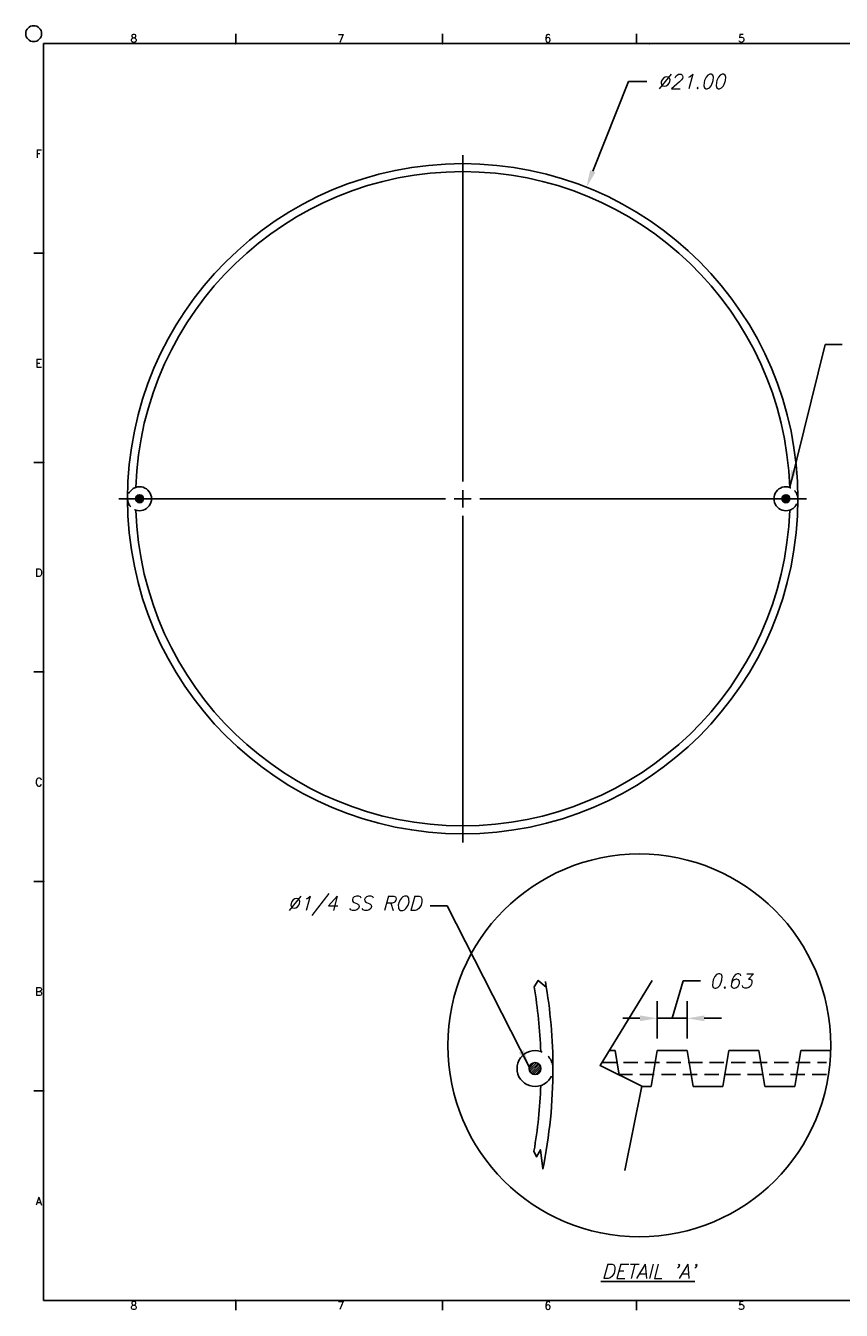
# Model space of a CAD drawing. Extents: x -27.8 to 24.3, y 5.1 to 45.6.
# Tile 1 of 2: x -27.8 to -2.2, y 5.3 to 45.6. Entities that reach past the tile are written whole.
import ezdxf
from ezdxf.enums import TextEntityAlignment as Align

# ---------------------------------------------------------------- set-up
doc = ezdxf.new("R2010")
doc.units = 0
doc.header["$LTSCALE"] = 1.2
doc.header["$MEASUREMENT"] = 0
doc.linetypes.add('HIDDEN', pattern=[0.375, 0.25, -0.125])
doc.layers.get('0').update_dxf_attribs({"linetype": 'CONTINUOUS'})
doc.layers.get('DEFPOINTS').update_dxf_attribs({"linetype": 'CONTINUOUS'})
for name, color, linetype in [('DIMEN', 1, 'CONTINUOUS'), ('PIN', 6, 'CONTINUOUS'), ('SHELL', 3, 'CONTINUOUS'), ('TTLBOX', 160, 'CONTINUOUS')]:
    doc.layers.add(name, color=color, linetype=linetype)
doc.styles.add('ENGR', font='Romans', dxfattribs={"oblique": 15})
doc.styles.add('ROMAND', font='Romand', dxfattribs={"height": 0.1})
doc.dimstyles.get("Standard").update_dxf_attribs({"dimtxt": 0.18, "dimasz": 0.18, "dimexe": 0.18, "dimexo": 0.0625, "dimgap": 0.09, "dimtad": 0, "dimtih": 1, "dimtoh": 1, "dimdec": 4, "dimzin": 0, "dimtxsty": 'STANDARD', "dimcen": 0.09, "dimazin": 3, "dimtfac": 1, "dimtdec": 4, "dimtofl": 0, "dimtmove": 0, "dimatfit": 3, "dimtolj": 1, "dimtzin": 0})

# ---------------------------------------------------------------- blocks, each defined once
blk = doc.blocks.new('ABORDDJ')
at = {"layer": 'TTLBOX'}
for p, q in [((-8.9844, 7.875), (-8.9844, 7.9375)), ((-7.6875, 7.875), (-7.6875, 7.9375)), ((-6.4731, 7.875), (-6.4731, 7.9375)), ((-10.1875, 7.875), (-10.1875, 0)), ((0, 7.875), (-10.1875, 7.875)), ((-10.1875, 6.5625), (-10.25, 6.5625)), ((-10.1875, 5.25), (-10.25, 5.25)), ((-10.1875, 3.9375), (-10.25, 3.9375)), ((-10.1875, 2.625), (-10.25, 2.625)), ((-10.1875, 1.3125), (-10.25, 1.3125)), ((-10.1875, 0), (0, 0)), ((-8.9844, 0), (-8.9844, -0.0625)), ((-7.6875, 0), (-7.6875, -0.0625)), ((-6.4731, 0), (-6.4731, -0.0625))]:
    blk.add_line(p, q, dxfattribs=at)
blk.add_circle((-10.25, 7.9375), 0.05, dxfattribs=at)
for p in [(-8.9844, 7.875), (-7.6875, 7.875), (-6.3906, 7.875), (-10.1875, 6.5625), (-10.1875, 5.25), (-10.1875, 5.25), (-10.1875, 3.9375), (-10.1875, 3.9375), (-10.1875, 2.625), (-10.1875, 2.625), (-10.1875, 1.3125), (-10.1875, 1.3125), (-8.9844, 0)]:
    blk.add_point(p, dxfattribs=at)
at = {"layer": 'TTLBOX', "style": 'ROMAND'}
for s, p in [('8', (-9.6227, 7.8831)), ('7', (-8.3258, 7.8831)), ('6', (-7.029, 7.8831)), ('5', (-5.8146, 7.8831)), ('F', (-10.2176, 7.1599)), ('E', (-10.2176, 5.8474)), ('D', (-10.2176, 4.5349)), ('C', (-10.2176, 3.2224)), ('B', (-10.2176, 1.9099)), ('A', (-10.2176, 0.5974)), ('8', (-9.6227, -0.0581)), ('7', (-8.3258, -0.0581)), ('6', (-7.029, -0.0581)), ('5', (-5.8146, -0.0581))]:
    blk.add_text(s, height=0.05, dxfattribs=at).set_placement(p, align=Align.CENTER)
blk = doc.blocks.new('*D9')
at = {"color": 0, "linetype": 'BYBLOCK'}
for p, q in [((-8.112, 41.093), (-9.229, 38.28)), ((-7.533, 41.093), (-8.112, 41.093)), ((-13.305, 28.56), (-13.305, 38.79)), ((-13.305, 27.75), (-13.305, 28.29)), ((-13.845, 28.02), (-24.075, 28.02)), ((-13.575, 28.02), (-13.035, 28.02)), ((-12.765, 28.02), (-2.535, 28.02)), ((-13.305, 27.48), (-13.305, 17.25))]:
    blk.add_line(p, q, dxfattribs=at)
blk.add_solid([(-9.313, 38.314), (-9.146, 38.247), (-9.429, 37.779)], dxfattribs=at)
at = {"layer": 'DEFPOINTS', "color": 0, "linetype": 'BYBLOCK'}
for p in [(-9.429, 37.779), (-17.181, 18.262)]:
    blk.add_point(p, dxfattribs=at)
at = {"color": 0, "linetype": 'BYBLOCK', "insert": (-6.143, 41.093), "char_height": 0.45, "attachment_point": 5, "style": 'ENGR'}
blk.add_mtext('\\A1;∅21.00', dxfattribs=at)
blk = doc.blocks.new('*D16')
at = {"color": 0, "linetype": 'BYBLOCK'}
for p, q in [((-13.389, 12.034), (-13.155, 12.814)), ((-13.155, 12.814), (-12.795, 12.814)), ((-13.702, 11.61), (-13.702, 12.394)), ((-13.077, 11.61), (-13.077, 12.394)), ((-14.062, 12.034), (-14.422, 12.034)), ((-13.702, 12.034), (-13.077, 12.034)), ((-12.717, 12.034), (-12.357, 12.034))]:
    blk.add_line(p, q, dxfattribs=at)
for points in [[(-14.062, 12.094), (-14.062, 11.974), (-13.702, 12.034)], [(-12.717, 12.094), (-12.717, 11.974), (-13.077, 12.034)]]:
    blk.add_solid(points, dxfattribs=at)
at = {"layer": 'DEFPOINTS', "color": 0, "linetype": 'BYBLOCK'}
for p in [(-13.077, 12.034), (-13.702, 11.36), (-13.077, 11.36)]:
    blk.add_point(p, dxfattribs=at)
at = {"color": 0, "linetype": 'BYBLOCK', "insert": (-12.615, 12.814), "char_height": 0.3, "attachment_point": 4, "style": 'ENGR'}
blk.add_mtext('\\A1;0.63', dxfattribs=at)
blk = doc.blocks.new('BLOWUP2')
at = {"layer": 'SHELL'}
h = blk.add_hatch(dxfattribs=at)
h.set_pattern_fill('ANSI31', color=256, scale=0.25, style=0)
h.set_pattern_definition([(45, (-4.150488, -27.268678), (-0.022097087, 0.022097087), [])])
h.paths.add_polyline_path([(-8.223, 3.495, 1), (-7.973, 3.495, 1)])
at = {"layer": 'PIN', "linetype": 'HIDDEN'}
for p, q in [((-6.701, 3.62), (-2.007, 3.62)), ((-6.359, 3.37), (-2.005, 3.37))]:
    blk.add_line(p, q, dxfattribs=at)
at = {"layer": 'SHELL'}
for p, q in [((-6.548, 3.87), (-6.422, 3.87)), ((-6.422, 3.87), (-6.337, 3.36)), ((-5.547, 3.87), (-5.672, 3.12)), ((-5.547, 3.87), (-4.922, 3.87)), ((-4.922, 3.87), (-4.797, 3.12)), ((-4.047, 3.87), (-4.172, 3.12)), ((-4.047, 3.87), (-3.422, 3.87)), ((-3.422, 3.87), (-3.297, 3.12)), ((-2.547, 3.87), (-2.672, 3.12)), ((-2.547, 3.87), (-1.922, 3.87)), ((-5.872, 3.12), (-5.672, 3.12)), ((-4.797, 3.12), (-4.172, 3.12)), ((-3.297, 3.12), (-2.672, 3.12))]:
    blk.add_line(p, q, dxfattribs=at)
at = {"layer": 'SHELL', "flags": 128}
for points in [[(-8.116, 5.2), (-8.031, 5.336), (-7.862, 5.198), (-7.882, 5.312)], [(-5.648, 5.337), (-6.74, 3.558), (-5.87, 3.13), (-6.22, 1.365)], [(-8.12, 1.77), (-8.067, 1.649), (-7.984, 1.798), (-7.935, 1.397)]]:
    blk.add_lwpolyline(points, dxfattribs=at)
at = {"layer": 'SHELL', "color": 1}
blk.add_circle((-5.92, 3.978), 3.999, dxfattribs=at)
at = {"layer": 'SHELL'}
blk.add_circle((-8.098, 3.495), 0.125, dxfattribs=at)
for centre, radius, start, end in [((-18.223, 3.495), 10.25, 1.9886, 9.5718), ((-18.223, 3.495), 10.5, 0, 9.9651), ((-8.098, 3.495), 0.375, 71.5261, 288.4739), ((-18.223, 3.495), 10.5, 348.4724, 0), ((-18.223, 3.495), 10.25, 350.3105, 358.0114)]:
    blk.add_arc(centre, radius, start, end, dxfattribs=at)
at = {"layer": 'SHELL', "linetype": 'HIDDEN'}
blk.add_arc((-8.098, 3.495), 0.375, 288.4739, 71.5261, dxfattribs=at)
at = {"layer": 'SHELL', "color": 1, "style": 'ENGR', "oblique": 15}
blk.add_text("%%uDETAIL 'A'", height=0.3, dxfattribs=at).set_placement((-6.71, -0.89))
at = {"layer": 'SHELL', "color": 1, "insert": (-10.47, 6.895), "char_height": 0.3, "attachment_point": 6, "style": 'ENGR'}
blk.add_mtext('\\A1;%%c1/4 SS ROD', dxfattribs=at)
at = {"layer": 'SHELL', "color": 1}
dim = blk.add_linear_dim(base=(-4.921818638, 4.54362725), p1=(-5.546818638, 3.870434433), p2=(-4.921818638, 3.870434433), dimstyle='STANDARD', override={"dimscale": 2, "dimtxt": 0.15, "dimexo": 0.125, "dimdec": 2, "dimtxsty": 'ENGR', "dimcen": -0.09, "dimtdec": 2}, dxfattribs=at)
dim.commit()
dim.dimension.update_dxf_attribs({"geometry": '*D16', "text_midpoint": (-4.460318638, 5.32362725), "insert": (8.154920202, -7.490033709)})
at = {"layer": 'SHELL', "color": 1, "annotation_type": 0, "has_hookline": 1, "hookline_direction": 1, "text_width": 3.183}
blk.add_leader([(-8.217, 3.534), (-9.93, 6.895), (-10.29, 6.895)], dimstyle='STANDARD', override={"dimscale": 2, "dimtxt": 0.15, "dimexo": 0.125, "dimdec": 2, "dimtxsty": 'ENGR', "dimcen": -0.09, "dimtdec": 2}, dxfattribs=at)

msp = doc.modelspace()

# ---------------------------------------------------------------- hatches: boundary and pattern name
at = {"layer": 'SHELL'}
h = msp.add_hatch(dxfattribs=at)
h.set_pattern_fill('ANSI31', color=256, scale=0.25, style=0)
h.set_pattern_definition([(135, (-28.14569, 0), (0.022097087, 0.022097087), [])])
h.paths.add_polyline_path([(-24.323, 30.764, 1), (-24.073, 30.764, 1)])
h = msp.add_hatch(dxfattribs=at)
h.set_pattern_fill('ANSI31', color=256, scale=0.25, style=0)
h.paths.add_polyline_path([(-4.073, 30.764, 1), (-3.823, 30.764, 1)])

# ---------------------------------------------------------------- linework, layer by layer
for centre in [(-24.198, 30.764), (-3.948, 30.764)]:
    msp.add_circle(centre, 0.125, dxfattribs=at)
for centre, radius, start, end in [((-14.073, 30.764), 10.5, 0, 180), ((-14.073, 30.764), 10.25, 1.9886, 178.0114), ((-24.198, 30.764), 0.375, 251.5261, 108.4739), ((-3.948, 30.764), 0.375, 71.5261, 288.4739), ((-14.073, 30.764), 10.5, 180, 0), ((-14.073, 30.764), 10.25, 181.9886, 358.0114)]:
    msp.add_arc(centre, radius, start, end, dxfattribs=at)
at = {"layer": 'SHELL', "linetype": 'HIDDEN'}
for centre, start, end in [((-24.198, 30.764), 108.4739, 251.5261), ((-3.948, 30.764), 288.4739, 71.5261)]:
    msp.add_arc(centre, 0.375, start, end, dxfattribs=at)

# ---------------------------------------------------------------- block references
at = {"layer": 'SHELL', "xscale": 1.5, "yscale": 1.5, "zscale": 1.5}
msp.add_blockref('BLOWUP2', (0.339, 7.668), dxfattribs=at)
at = {"layer": 'TTLBOX', "xscale": 5, "yscale": 5, "zscale": 5}
msp.add_blockref('ABORDDJ', (23.736, 5.648), dxfattribs=at)

# ---------------------------------------------------------------- dimensions: what is measured, and where the dimension line sits
at = {"layer": 'DIMEN'}
dim = msp.add_diameter_dim_2p(p1=(-17.949, 21.006), p2=(-10.197, 40.522), dimstyle='STANDARD', override={"dimscale": 3, "dimtxt": 0.15, "dimexo": 0.125, "dimdec": 2, "dimtxsty": 'ENGR', "dimcen": -0.09, "dimtdec": 2}, dxfattribs=at)
dim.commit()
dim.dimension.update_dxf_attribs({"geometry": '*D9', "text_midpoint": (-6.911, 43.837), "dimtype": 163, "insert": (-0.768, 2.744)})

# ---------------------------------------------------------------- leaders
at = {"layer": 'DIMEN', "annotation_type": 0, "has_hookline": 1, "hookline_direction": 0, "text_width": 5.049}
msp.add_leader([(-3.829, 31.12), (-2.722, 35.598), (-2.182, 35.598)], dimstyle='STANDARD', override={"dimscale": 3, "dimtxt": 0.15, "dimexo": 0.125, "dimdec": 2, "dimtxsty": 'ENGR', "dimcen": -0.09, "dimtdec": 2}, dxfattribs=at)

doc.saveas('drawing.dxf')
